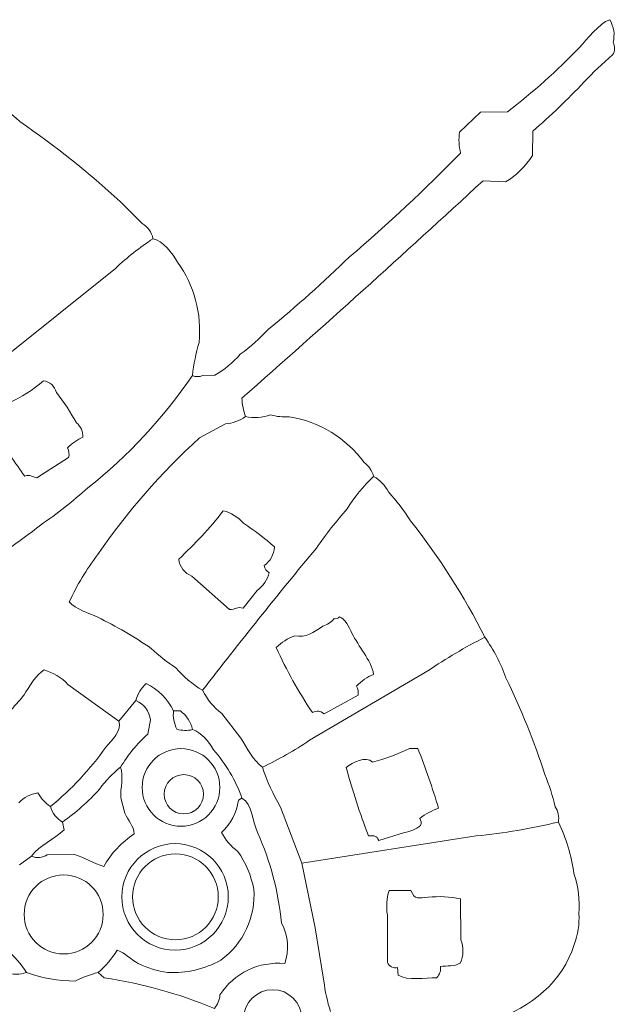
# Model space of a CAD drawing. Header units: inches. Extents: x 37.5 to 70.3, y 17.4 to 61.6.
# Tile 3 of 3: x 58.8 to 70.2, y 33.3 to 52. Entities that reach past the tile are written whole.
import ezdxf

# ---------------------------------------------------------------- set-up
doc = ezdxf.new("R2010")
doc.units = ezdxf.units.IN
doc.header["$MEASUREMENT"] = 0
doc.layers.add('20_EXACT_CIRCLES', color=7, linetype='CONTINUOUS', lineweight=18)
doc.layers.add('30_SHARED_EDGES', color=7, linetype='CONTINUOUS', lineweight=18)

msp = doc.modelspace()

# ---------------------------------------------------------------- linework, layer by layer
at = {"layer": '20_EXACT_CIRCLES'}
for centre, radius in [((61.913, 37.414), 0.737), ((61.966, 37.285), 0.373), ((61.801, 35.336), 1.011), ((61.807, 35.337), 0.815), ((59.684, 35.003), 0.75), ((63.656, 33.021), 0.552)]:
    msp.add_circle(centre, radius, dxfattribs=at)
at = {"layer": '30_SHARED_EDGES'}
for p, q in [((67.204, 49.86), (67.602, 50.241)), ((67.602, 50.241), (68.116, 50.248)), ((68.594, 49.88), (68.588, 49.419)), ((68.079, 48.914), (67.652, 48.937)), ((61.175, 48.124), (60.759, 48.54)), ((60.67, 47.273), (58.227, 45.315)), ((62.324, 45.237), (62.554, 45.242)), ((62.265, 44.054), (62.756, 44.318)), ((59.175, 43.292), (59.776, 43.678)), ((62.121, 41.429), (62.836, 40.793)), ((63.097, 40.819), (63.358, 41.155)), ((64.355, 38.31), (66.604, 39.629)), ((59.763, 39.371), (60.732, 38.675)), ((64.63, 38.811), (65.28, 39.164)), ((61.056, 39.064), (60.732, 38.675)), ((61.901, 38.867), (61.771, 38.87)), ((63.052, 38.35), (62.686, 38.816)), ((61.336, 38.697), (61.284, 38.428)), ((66.411, 38.155), (66.255, 38.155)), ((60.843, 36.925), (60.767, 37.214)), ((63.071, 37.212), (63.006, 37.173)), ((63.806, 37.042), (64.208, 35.978)), ((59.659, 36.758), (59.692, 36.608)), ((64.208, 35.978), (67.522, 36.494)), ((65.67, 36.407), (66.156, 36.559)), ((59.074, 36.108), (58.847, 35.945)), ((59.371, 36.137), (59.889, 36.14)), ((64.208, 35.978), (64.464, 34.747)), ((66.281, 35.458), (65.865, 35.458)), ((67.23, 34.523), (67.223, 35.296)), ((65.833, 34.997), (65.837, 34.091)), ((64.464, 34.747), (64.627, 33.737)), ((60.452, 33.801), (60.342, 33.898)), ((66.028, 33.996), (66.039, 33.851))]:
    msp.add_line(p, q, dxfattribs=at)
for points in [[(69.475, 51.463), (69.639, 51.627), (69.844, 51.922), (70.06, 51.996)], [(70.06, 51.996), (70.136, 51.866), (70.159, 51.711), (70.122, 51.565)], [(68.116, 50.248), (68.599, 50.618), (69.053, 51.024), (69.475, 51.463)], [(70.122, 51.565), (70.164, 51.489), (70.16, 51.398), (70.112, 51.326)], [(70.112, 51.326), (69.919, 51.165), (69.736, 50.992), (69.566, 50.807)], [(69.566, 50.807), (69.258, 50.482), (68.934, 50.172), (68.594, 49.88)], [(58.85, 50.063), (58.687, 50.215), (58.39, 50.46), (58.165, 50.469)], [(60.759, 48.54), (60.159, 49.092), (59.521, 49.6), (58.85, 50.063)], [(67.225, 49.462), (67.192, 49.592), (67.185, 49.727), (67.204, 49.86)], [(65.114, 47.491), (65.846, 48.117), (66.55, 48.775), (67.225, 49.462)], [(68.588, 49.419), (68.46, 49.213), (68.286, 49.04), (68.079, 48.914)], [(67.652, 48.937), (66.142, 47.543), (64.615, 46.167), (63.071, 44.809)], [(61.381, 47.837), (61.357, 47.958), (61.282, 48.063), (61.175, 48.124)], [(61.381, 47.837), (61.128, 47.671), (60.89, 47.482), (60.67, 47.273)], [(61.381, 47.837), (61.56, 47.809), (61.757, 47.545), (61.849, 47.39)], [(61.849, 47.39), (62.164, 46.949), (62.309, 46.408), (62.257, 45.868)], [(63.577, 46.117), (64.107, 46.554), (64.62, 47.013), (65.114, 47.491)], [(63.038, 45.641), (63.232, 45.783), (63.412, 45.942), (63.577, 46.117)], [(62.257, 45.868), (62.197, 45.661), (62.155, 45.451), (62.129, 45.238)], [(62.554, 45.242), (62.735, 45.348), (62.899, 45.483), (63.038, 45.641)], [(59.302, 45.14), (59.103, 44.964), (58.877, 44.822), (58.633, 44.718)], [(59.545, 44.916), (59.518, 45.034), (59.421, 45.123), (59.302, 45.14)], [(62.129, 45.238), (61.58, 44.431), (60.911, 43.712), (60.146, 43.107)], [(62.129, 45.238), (62.191, 45.21), (62.262, 45.209), (62.324, 45.237)], [(59.929, 44.338), (59.816, 44.54), (59.688, 44.733), (59.545, 44.916)], [(63.071, 44.809), (63.076, 44.69), (63.098, 44.571), (63.136, 44.458)], [(60.049, 44.068), (60.052, 44.172), (60.008, 44.271), (59.929, 44.338)], [(62.756, 44.318), (62.893, 44.331), (63.023, 44.38), (63.136, 44.458)], [(63.613, 44.489), (63.46, 44.435), (63.295, 44.424), (63.136, 44.458)], [(63.969, 44.456), (63.849, 44.447), (63.729, 44.458), (63.613, 44.489)], [(65.393, 43.585), (65.051, 44.051), (64.54, 44.364), (63.969, 44.456)], [(58.441, 44.098), (58.595, 43.832), (58.763, 43.575), (58.945, 43.327)], [(59.757, 43.867), (59.843, 43.949), (59.942, 44.017), (60.049, 44.068)], [(60.327, 41.832), (60.884, 42.645), (61.535, 43.391), (62.265, 44.054)], [(59.776, 43.678), (59.795, 43.741), (59.788, 43.809), (59.757, 43.867)], [(65.573, 43.321), (65.546, 43.427), (65.483, 43.521), (65.393, 43.585)], [(58.945, 43.327), (59.042, 43.36), (59.085, 43.318), (59.175, 43.292)], [(65.069, 42.706), (65.209, 42.932), (65.379, 43.139), (65.573, 43.321)], [(65.573, 43.321), (65.695, 43.255), (65.793, 43.152), (65.852, 43.026)], [(60.146, 43.107), (59.86, 42.852), (59.558, 42.614), (59.242, 42.396)], [(65.852, 43.026), (66.01, 42.858), (66.15, 42.675), (66.271, 42.48)], [(62.713, 42.671), (62.459, 42.327), (62.173, 42.039), (61.869, 41.748)], [(63.099, 42.432), (62.997, 42.549), (62.863, 42.632), (62.713, 42.671)], [(64.486, 41.962), (64.666, 42.221), (64.861, 42.469), (65.069, 42.706)], [(66.271, 42.48), (66.817, 41.793), (67.291, 41.051), (67.685, 40.267)], [(59.242, 42.396), (58.836, 42.076), (58.413, 41.778), (57.976, 41.501)], [(63.688, 41.982), (63.503, 42.147), (63.306, 42.298), (63.099, 42.432)], [(62.324, 39.259), (63.029, 40.173), (63.749, 41.074), (64.486, 41.962)], [(63.493, 41.631), (63.609, 41.712), (63.681, 41.841), (63.688, 41.982)], [(59.789, 40.938), (59.937, 41.254), (60.117, 41.553), (60.327, 41.832)], [(61.869, 41.748), (61.887, 41.603), (61.984, 41.48), (62.121, 41.429)], [(63.591, 41.495), (63.536, 41.52), (63.499, 41.572), (63.493, 41.631)], [(63.358, 41.155), (63.472, 41.239), (63.554, 41.359), (63.591, 41.495)], [(60.33, 40.647), (60.158, 40.732), (59.917, 40.797), (59.789, 40.938)], [(62.836, 40.793), (62.945, 40.796), (62.987, 40.853), (63.097, 40.819)], [(61.349, 40.053), (61.025, 40.276), (60.684, 40.475), (60.33, 40.647)], [(64.825, 40.624), (64.769, 40.554), (64.692, 40.504), (64.605, 40.48)], [(64.923, 40.657), (64.901, 40.625), (64.862, 40.612), (64.825, 40.624)], [(65.159, 40.345), (65.102, 40.461), (65.041, 40.613), (64.923, 40.657)], [(64.605, 40.48), (64.439, 40.356), (64.278, 40.252), (64.074, 40.294)], [(64.074, 40.294), (63.943, 40.246), (63.824, 40.17), (63.724, 40.072)], [(65.573, 39.562), (65.52, 39.841), (65.285, 40.091), (65.159, 40.345)], [(66.604, 39.629), (66.95, 39.865), (67.311, 40.078), (67.685, 40.267)], [(67.685, 40.267), (67.852, 40.029), (67.987, 39.77), (68.086, 39.496)], [(61.815, 39.687), (61.649, 39.795), (61.493, 39.917), (61.349, 40.053)], [(63.724, 40.072), (63.917, 39.641), (64.146, 39.228), (64.409, 38.837)], [(58.933, 39.171), (59.019, 39.319), (59.168, 39.568), (59.315, 39.647)], [(59.315, 39.647), (59.486, 39.596), (59.641, 39.501), (59.763, 39.371)], [(62.324, 39.259), (62.131, 39.371), (61.958, 39.516), (61.815, 39.687)], [(65.248, 39.34), (65.339, 39.436), (65.45, 39.512), (65.573, 39.562)], [(68.086, 39.496), (68.375, 38.902), (68.622, 38.289), (68.827, 37.661)], [(61.056, 39.064), (61.088, 39.19), (61.156, 39.303), (61.251, 39.389)], [(61.251, 39.389), (61.477, 39.278), (61.659, 39.095), (61.771, 38.87)], [(65.28, 39.164), (65.285, 39.225), (65.274, 39.285), (65.248, 39.34)], [(58.327, 38.528), (58.542, 38.73), (58.745, 38.944), (58.933, 39.171)], [(62.686, 38.816), (62.534, 38.936), (62.411, 39.087), (62.324, 39.259)], [(61.056, 39.064), (61.208, 39), (61.314, 38.86), (61.336, 38.697)], [(61.836, 38.519), (61.779, 38.626), (61.757, 38.749), (61.771, 38.87)], [(62.129, 38.512), (62.103, 38.656), (62.021, 38.784), (61.901, 38.867)], [(64.409, 38.837), (64.506, 38.868), (64.557, 38.882), (64.63, 38.811)], [(60.485, 38.18), (60.597, 38.302), (60.799, 38.506), (60.732, 38.675)], [(61.284, 38.428), (61.08, 38.245), (60.905, 38.033), (60.764, 37.797)], [(62.129, 38.512), (62.032, 38.49), (61.932, 38.493), (61.836, 38.519)], [(62.129, 38.512), (62.305, 38.458), (62.438, 38.289), (62.53, 38.131)], [(63.461, 37.797), (63.292, 37.922), (63.156, 38.168), (63.052, 38.35)], [(59.432, 37.05), (59.832, 37.378), (60.186, 37.758), (60.485, 38.18)], [(63.461, 37.797), (63.771, 37.946), (64.07, 38.117), (64.355, 38.31)], [(66.255, 38.155), (66.029, 38.047), (65.793, 37.96), (65.551, 37.895)], [(66.804, 37.018), (66.692, 37.403), (66.561, 37.782), (66.411, 38.155)], [(62.53, 38.131), (62.766, 37.862), (62.949, 37.55), (63.071, 37.212)], [(65.551, 37.895), (65.423, 38.022), (65.172, 37.893), (65.053, 37.794)], [(60.367, 37.384), (60.478, 37.541), (60.612, 37.68), (60.764, 37.797)], [(60.767, 37.214), (60.761, 37.395), (60.829, 37.636), (60.764, 37.797)], [(63.461, 37.797), (63.546, 37.533), (63.661, 37.279), (63.806, 37.042)], [(65.053, 37.794), (65.17, 37.355), (65.311, 36.922), (65.475, 36.498)], [(68.827, 37.661), (68.907, 37.462), (68.972, 37.257), (69.021, 37.048)], [(59.195, 37.31), (59.056, 37.29), (58.928, 37.224), (58.832, 37.123)], [(59.432, 37.05), (59.335, 37.119), (59.254, 37.208), (59.195, 37.31)], [(59.659, 36.758), (59.919, 36.937), (60.157, 37.148), (60.367, 37.384)], [(59.659, 36.758), (59.551, 36.825), (59.47, 36.928), (59.432, 37.05)], [(63.006, 37.173), (62.97, 36.938), (62.855, 36.723), (62.681, 36.561)], [(63.071, 37.212), (63.264, 37.101), (63.277, 36.748), (63.37, 36.549)], [(69.021, 37.048), (69.078, 36.963), (69.1, 36.859), (69.082, 36.758)], [(61.024, 36.532), (61.017, 36.684), (60.91, 36.79), (60.843, 36.925)], [(66.45, 36.825), (66.556, 36.91), (66.676, 36.975), (66.804, 37.018)], [(66.156, 36.559), (66.269, 36.574), (66.376, 36.62), (66.464, 36.693)], [(66.464, 36.693), (66.481, 36.737), (66.476, 36.786), (66.45, 36.825)], [(67.522, 36.494), (68.047, 36.545), (68.569, 36.633), (69.082, 36.758)], [(69.082, 36.758), (69.229, 36.449), (69.329, 36.119), (69.378, 35.78)], [(59.692, 36.608), (59.497, 36.425), (59.237, 36.327), (59.074, 36.108)], [(60.444, 35.913), (60.587, 36.161), (60.785, 36.373), (61.024, 36.532)], [(62.681, 36.561), (62.757, 36.418), (62.863, 36.293), (62.994, 36.197)], [(63.37, 36.549), (63.613, 36.008), (63.766, 35.43), (63.822, 34.84)], [(65.475, 36.498), (65.585, 36.497), (65.626, 36.505), (65.67, 36.407)], [(59.074, 36.108), (59.172, 36.066), (59.284, 36.077), (59.371, 36.137)], [(59.889, 36.14), (60.084, 36.082), (60.257, 35.975), (60.444, 35.913)], [(62.994, 36.197), (63.143, 35.983), (63.246, 35.74), (63.296, 35.483)], [(69.378, 35.78), (69.46, 35.534), (69.492, 35.274), (69.472, 35.016)], [(63.296, 35.483), (63.336, 34.956), (63.099, 34.445), (62.67, 34.136)], [(65.865, 35.458), (65.822, 35.308), (65.811, 35.151), (65.833, 34.997)], [(66.606, 35.328), (66.435, 35.318), (66.354, 35.272), (66.281, 35.458)], [(67.223, 35.296), (67.021, 35.342), (66.812, 35.353), (66.606, 35.328)], [(69.472, 35.016), (69.485, 34.817), (69.454, 34.617), (69.381, 34.431)], [(63.822, 34.84), (63.95, 34.603), (63.972, 34.322), (63.883, 34.068)], [(67.219, 34.078), (67.281, 34.219), (67.285, 34.379), (67.23, 34.523)], [(69.381, 34.431), (69.167, 33.729), (68.556, 33.222), (67.862, 33.012)], [(58.977, 33.898), (58.876, 34.063), (58.747, 34.209), (58.598, 34.331)], [(60.7, 34.321), (60.6, 34.165), (60.479, 34.023), (60.342, 33.898)], [(61.1, 34.07), (60.957, 34.146), (60.856, 34.272), (60.7, 34.321)], [(61.659, 33.9), (61.466, 33.931), (61.278, 33.988), (61.1, 34.07)], [(62.67, 34.136), (62.362, 33.963), (62.012, 33.881), (61.659, 33.9)], [(63.883, 34.068), (63.394, 34.118), (62.919, 33.889), (62.653, 33.476)], [(65.837, 34.091), (65.867, 34.015), (65.949, 33.974), (66.028, 33.996)], [(66.84, 34.015), (66.971, 34.034), (67.103, 34.007), (67.219, 34.078)], [(58.977, 33.898), (58.85, 33.859), (58.714, 33.859), (58.587, 33.898)], [(58.977, 33.898), (59.274, 33.79), (59.588, 33.736), (59.904, 33.738)], [(59.904, 33.738), (60.043, 33.809), (60.19, 33.863), (60.342, 33.898)], [(66.039, 33.851), (66.221, 33.737), (66.555, 33.801), (66.768, 33.801)], [(66.768, 33.801), (66.828, 33.855), (66.855, 33.936), (66.84, 34.015)], [(62.549, 33.216), (61.876, 33.496), (61.172, 33.693), (60.452, 33.801)], [(64.627, 33.737), (64.65, 33.541), (64.693, 33.347), (64.754, 33.16)], [(62.653, 33.476), (62.646, 33.381), (62.61, 33.29), (62.549, 33.216)]]:
    msp.add_open_spline(points, degree=3, dxfattribs=at)

doc.saveas('drawing.dxf')
